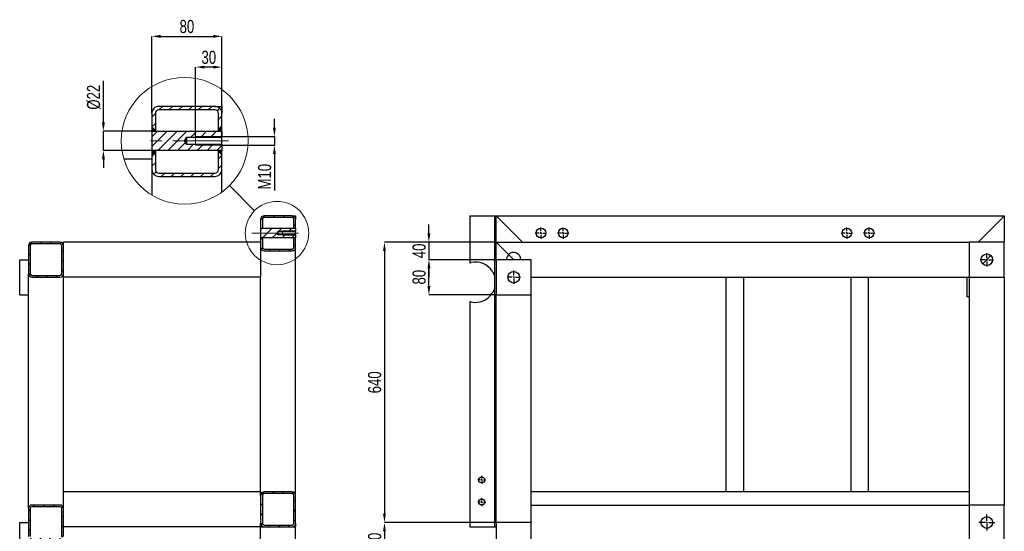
# Model space of a CAD drawing. Header units: millimetres. Extents: x 0 to 841, y 0 to 594.
# Tile 9 of 13: x 347 to 571, y 360 to 477. Entities that reach past the tile are written whole.
import ezdxf

# ---------------------------------------------------------------- set-up
doc = ezdxf.new("R2010")
doc.units = ezdxf.units.MM
doc.header["$PDSIZE"] = -1
doc.linetypes.add('CENTERX2', pattern=[20.32, 12.7, -2.54, 2.54, -2.54])
for name, color, linetype in [('COTES', 1, 'Continuous'), ('TRAIT-FINS', 9, 'Continuous'), ('TRAIT-MIXTES', 3, 'CENTERX2')]:
    doc.layers.add(name, color=color, linetype=linetype)
doc.layers.add('TRAIT-FORT', color=4, linetype='Continuous', lineweight=25)
doc.styles.add('SLDTEXTSTYLE0', font='TXT', dxfattribs={"width": 0.75})
doc.dimstyles.new('SLDDIMSTYLE0', dxfattribs={"dimtxt": 3, "dimasz": 2, "dimexe": 0, "dimexo": 0.0625, "dimgap": 0.75, "dimtad": 1, "dimdec": 0, "dimlfac": 10, "dimrnd": 1e-09, "dimzin": 12, "dimdsep": 46, "dimtxsty": 'SLDTEXTSTYLE0', "dimsah": 1, "dimcen": 0.09, "dimadec": 0, "dimazin": 3, "dimtfac": 1, "dimtdec": 0, "dimtofl": 0, "dimtmove": 0, "dimatfit": 3, "dimfxl": 1, "dimfrac": 2, "dimtolj": 1, "dimtzin": 12, "dimarcsym": 0})
doc.dimstyles.new('SLDDIMSTYLE1', dxfattribs={"dimtxt": 3, "dimasz": 2, "dimexe": 0, "dimexo": 0.0625, "dimgap": 0.75, "dimtad": 1, "dimdec": 0, "dimlfac": 10, "dimrnd": 1e-09, "dimzin": 12, "dimdsep": 46, "dimtxsty": 'SLDTEXTSTYLE0', "dimsah": 1, "dimcen": 0.09, "dimadec": 0, "dimazin": 3, "dimtfac": 1, "dimtdec": 0, "dimtmove": 0, "dimatfit": 0, "dimfxl": 1, "dimfrac": 2, "dimtolj": 1, "dimtzin": 12, "dimarcsym": 0})
doc.dimstyles.new('SLDDIMSTYLE10', dxfattribs={"dimtxt": 3, "dimasz": 2, "dimexe": 0, "dimexo": 0.0625, "dimgap": 0.75, "dimtad": 1, "dimdec": 0, "dimlfac": 5, "dimrnd": 1e-09, "dimzin": 12, "dimdsep": 46, "dimtxsty": 'SLDTEXTSTYLE0', "dimsah": 1, "dimcen": 0.09, "dimadec": 0, "dimazin": 3, "dimtfac": 1, "dimtdec": 0, "dimtmove": 0, "dimatfit": 0, "dimfxl": 1, "dimfrac": 2, "dimtolj": 1, "dimtzin": 12, "dimarcsym": 0})
doc.dimstyles.new('SLDDIMSTYLE11', dxfattribs={"dimtxt": 0.18, "dimasz": 2, "dimexe": 0, "dimexo": 0.0625, "dimgap": 0, "dimtad": 0, "dimtih": 1, "dimtoh": 1, "dimdec": 0, "dimrnd": 1e-09, "dimzin": 0, "dimdsep": 46, "dimtxsty": 'Standard', "dimblk1": 'NONE', "dimblk2": 'NONE', "dimsah": 1, "dimcen": 0.09, "dimadec": 0, "dimazin": 0, "dimtfac": 2, "dimtdec": 0, "dimtofl": 0, "dimtmove": 0, "dimatfit": 3, "dimldrblk": 'NONE', "dimfxl": 1, "dimfrac": 2, "dimtolj": 1, "dimtzin": 0, "dimarcsym": 0})
doc.dimstyles.new('SLDDIMSTYLE9', dxfattribs={"dimtxt": 3, "dimasz": 2, "dimexe": 0, "dimexo": 0.0625, "dimgap": 0.75, "dimtad": 1, "dimdec": 0, "dimlfac": 5, "dimrnd": 1e-09, "dimzin": 12, "dimdsep": 46, "dimtxsty": 'SLDTEXTSTYLE0', "dimsah": 1, "dimcen": 0.09, "dimadec": 0, "dimazin": 3, "dimtfac": 1, "dimtdec": 0, "dimtofl": 0, "dimtmove": 0, "dimatfit": 3, "dimfxl": 1, "dimfrac": 2, "dimtolj": 1, "dimtzin": 12, "dimarcsym": 0})

# ---------------------------------------------------------------- blocks, each defined once
blk = doc.blocks.new('_D_55')
at = {"layer": 'COTES', "color": 0, "lineweight": -2, "transparency": 16777216}
for p, q in [((440.03, 427.75), (440.03, 429.75)), ((455.33, 425.75), (440.03, 425.75)), ((440.03, 425.75), (440.03, 421.75)), ((455.33, 421.75), (440.03, 421.75)), ((440.03, 419.75), (440.03, 417.75))]:
    blk.add_line(p, q, dxfattribs=at)
at = {"layer": 'COTES', "color": 0, "transparency": 16777216}
for points in [[(439.7, 427.75), (440.37, 427.75), (440.03, 425.75)], [(439.7, 419.75), (440.37, 419.75), (440.03, 421.75)]]:
    blk.add_solid(points, dxfattribs=at)
at = {"layer": 'Defpoints', "color": 0, "transparency": 16777216}
for p in [(455.39, 425.75), (440.03, 421.75), (455.39, 421.75)]:
    blk.add_point(p, dxfattribs=at)
at = {"layer": 'COTES', "color": 0, "transparency": 16777216, "insert": (436.28, 423.75), "char_height": 3, "attachment_point": 2, "rotation": 90, "style": 'SLDTEXTSTYLE0'}
blk.add_mtext('\\A1;40', dxfattribs=at)
blk = doc.blocks.new('_D_56')
at = {"layer": 'COTES', "color": 0, "lineweight": -2, "transparency": 16777216}
for p, q in [((455.33, 421.75), (440.03, 421.75)), ((440.03, 415.75), (440.03, 419.75)), ((455.33, 413.75), (440.03, 413.75))]:
    blk.add_line(p, q, dxfattribs=at)
at = {"layer": 'COTES', "color": 0, "transparency": 16777216}
for points in [[(439.7, 419.75), (440.37, 419.75), (440.03, 421.75)], [(439.7, 415.75), (440.37, 415.75), (440.03, 413.75)]]:
    blk.add_solid(points, dxfattribs=at)
at = {"layer": 'Defpoints', "color": 0, "transparency": 16777216}
for p in [(440.03, 421.75), (455.39, 421.75), (455.39, 413.75)]:
    blk.add_point(p, dxfattribs=at)
at = {"layer": 'COTES', "color": 0, "transparency": 16777216, "insert": (436.28, 417.75), "char_height": 3, "attachment_point": 2, "rotation": 90, "style": 'SLDTEXTSTYLE0'}
blk.add_mtext('\\A1;80', dxfattribs=at)
blk = doc.blocks.new('_D_57')
at = {"layer": 'COTES', "color": 0, "lineweight": -2, "transparency": 16777216}
for p, q in [((455.33, 425.75), (429.88, 425.75)), ((429.88, 423.75), (429.88, 363.75)), ((455.33, 361.75), (429.88, 361.75))]:
    blk.add_line(p, q, dxfattribs=at)
at = {"layer": 'COTES', "color": 0, "transparency": 16777216}
for points in [[(429.55, 423.75), (430.21, 423.75), (429.88, 425.75)], [(429.55, 363.75), (430.21, 363.75), (429.88, 361.75)]]:
    blk.add_solid(points, dxfattribs=at)
at = {"layer": 'Defpoints', "color": 0, "transparency": 16777216}
for p in [(455.39, 425.75), (429.88, 361.75), (455.39, 361.75)]:
    blk.add_point(p, dxfattribs=at)
at = {"layer": 'COTES', "color": 0, "transparency": 16777216, "insert": (426.13, 393.75), "char_height": 3, "attachment_point": 2, "rotation": 90, "style": 'SLDTEXTSTYLE0'}
blk.add_mtext('\\A1;640', dxfattribs=at)
blk = doc.blocks.new('_D_58')
at = {"layer": 'COTES', "color": 0, "lineweight": -2, "transparency": 16777216}
for p, q in [((455.33, 361.75), (429.88, 361.75)), ((429.88, 359.75), (429.88, 355.75)), ((455.33, 353.75), (429.88, 353.75))]:
    blk.add_line(p, q, dxfattribs=at)
at = {"layer": 'COTES', "color": 0, "transparency": 16777216}
for points in [[(429.55, 359.75), (430.21, 359.75), (429.88, 361.75)], [(429.55, 355.75), (430.21, 355.75), (429.88, 353.75)]]:
    blk.add_solid(points, dxfattribs=at)
at = {"layer": 'Defpoints', "color": 0, "transparency": 16777216}
for p in [(455.39, 361.75), (429.88, 353.75), (455.39, 353.75)]:
    blk.add_point(p, dxfattribs=at)
at = {"layer": 'COTES', "color": 0, "transparency": 16777216, "insert": (426.13, 357.75), "char_height": 3, "attachment_point": 2, "rotation": 90, "style": 'SLDTEXTSTYLE0'}
blk.add_mtext('\\A1;80', dxfattribs=at)
blk = doc.blocks.new('SW_CENTERMARKSYMBOL_13')
at = {"layer": 'TRAIT-MIXTES', "color": 0}
for p, q in [((-0.4, 0), (-1.525, 0)), ((0, 0), (-0.2, 0)), ((0, 0.4), (0, 1.525)), ((0, 0), (0, 0.2)), ((0, 0), (0, -0.2)), ((0, 0), (0.2, 0)), ((0.4, 0), (1.525, 0)), ((0, -0.4), (0, -1.525))]:
    blk.add_line(p, q, dxfattribs=at)
blk = doc.blocks.new('SW_CENTERMARKSYMBOL_17')
at = {"layer": 'TRAIT-MIXTES', "color": 0}
for p, q in [((-0.4, 0), (-1.3, 0)), ((0, 0), (-0.2, 0)), ((0, 0.4), (0, 1.3)), ((0, 0), (0, 0.2)), ((0, 0), (0, -0.2)), ((0, 0), (0.2, 0)), ((0.4, 0), (1.3, 0)), ((0, -0.4), (0, -1.3))]:
    blk.add_line(p, q, dxfattribs=at)
blk = doc.blocks.new('SW_CENTERMARKSYMBOL_18')
at = {"layer": 'TRAIT-MIXTES', "color": 0}
for p, q in [((-0.4, 0), (-1.525, 0)), ((0, 0), (-0.2, 0)), ((0, 0.4), (0, 1.525)), ((0, 0), (0, 0.2)), ((0, 0), (0, -0.2)), ((0, 0), (0.2, 0)), ((0.4, 0), (1.525, 0)), ((0, -0.4), (0, -1.525))]:
    blk.add_line(p, q, dxfattribs=at)
blk = doc.blocks.new('SW_CENTERMARKSYMBOL_19')
at = {"layer": 'TRAIT-MIXTES', "color": 0}
for p, q in [((-0.4, 0), (-1.85, 0)), ((0, 0), (-0.2, 0)), ((0, 0.4), (0, 1.85)), ((0, 0), (0, 0.2)), ((0, 0), (0, -0.2)), ((0, 0), (0.2, 0)), ((0.4, 0), (1.85, 0)), ((0, -0.4), (0, -1.85))]:
    blk.add_line(p, q, dxfattribs=at)
blk = doc.blocks.new('SW_CENTERMARKSYMBOL_20')
at = {"layer": 'TRAIT-MIXTES', "color": 0}
for p, q in [((-0.4, 0), (-1.3, 0)), ((0, 0), (-0.2, 0)), ((0, 0.4), (0, 1.3)), ((0, 0), (0, 0.2)), ((0, 0), (0, -0.2)), ((0, 0), (0.2, 0)), ((0.4, 0), (1.3, 0)), ((0, -0.4), (0, -1.3))]:
    blk.add_line(p, q, dxfattribs=at)
blk = doc.blocks.new('SW_CENTERMARKSYMBOL_22')
at = {"layer": 'TRAIT-MIXTES', "color": 0}
for p, q in [((-0.4, 0), (-1.3, 0)), ((0, 0), (-0.2, 0)), ((0, 0.4), (0, 1.3)), ((0, 0), (0, 0.2)), ((0, 0), (0, -0.2)), ((0, 0), (0.2, 0)), ((0.4, 0), (1.3, 0)), ((0, -0.4), (0, -1.3))]:
    blk.add_line(p, q, dxfattribs=at)
blk = doc.blocks.new('SW_CENTERMARKSYMBOL_23')
at = {"layer": 'TRAIT-MIXTES', "color": 0}
for p, q in [((-0.4, 0), (-1.3, 0)), ((0, 0), (-0.2, 0)), ((0, 0.4), (0, 1.3)), ((0, 0), (0, 0.2)), ((0, 0), (0, -0.2)), ((0, 0), (0.2, 0)), ((0.4, 0), (1.3, 0)), ((0, -0.4), (0, -1.3))]:
    blk.add_line(p, q, dxfattribs=at)
blk = doc.blocks.new('SW_CENTERMARKSYMBOL_25')
at = {"layer": 'TRAIT-MIXTES', "color": 0}
for p, q in [((-0.4, 0), (-0.9, 0)), ((0, 0), (-0.2, 0)), ((0, 0.4), (0, 0.9)), ((0, 0), (0, 0.2)), ((0, 0), (0, -0.2)), ((0, 0), (0.2, 0)), ((0.4, 0), (0.9, 0)), ((0, -0.4), (0, -0.9))]:
    blk.add_line(p, q, dxfattribs=at)
blk = doc.blocks.new('SW_CENTERMARKSYMBOL_26')
at = {"layer": 'TRAIT-MIXTES', "color": 0}
for p, q in [((-0.4, 0), (-0.9, 0)), ((0, 0), (-0.2, 0)), ((0, 0.4), (0, 0.9)), ((0, 0), (0, 0.2)), ((0, 0), (0, -0.2)), ((0, 0), (0.2, 0)), ((0.4, 0), (0.9, 0)), ((0, -0.4), (0, -0.9))]:
    blk.add_line(p, q, dxfattribs=at)
blk = doc.blocks.new('_None')
blk = doc.blocks.new('SW_HATCH_0')
at = {"layer": 'TRAIT-FINS', "color": 0}
for p, q in [((1.15, 5.64), (0.35, 4.84)), ((3.4, 5.64), (2.6, 4.84)), ((5.64, 5.64), (4.84, 4.84)), ((7.89, 5.64), (7.09, 4.84)), ((10.13, 5.64), (9.33, 4.84)), ((12.38, 5.64), (11.58, 4.84)), ((14.2, 5.22), (13.63, 4.65)), ((-0.48, 4.01), (-1.28, 3.21)), ((14.72, 3.49), (13.92, 2.69)), ((-0.48, 1.76), (-1.28, 0.96)), ((0, 0), (-1.28, -1.28)), ((2.25, 0), (-1.28, -3.53)), ((4.49, 0), (0.09, -4.4)), ((6.74, 0), (2.34, -4.4)), ((8.98, 0), (7.63, -1.35)), ((11.23, 0), (9.88, -1.35)), ((13.47, 0), (12.12, -1.35)), ((14.72, 1.25), (13.92, 0.45)), ((14.72, -1), (14.37, -1.35)), ((6.42, -2.56), (4.58, -4.4)), ((8.18, -3.05), (6.83, -4.4)), ((10.42, -3.05), (9.07, -4.4)), ((12.67, -3.05), (11.32, -4.4)), ((14.72, -3.24), (13.56, -4.4)), ((-0.48, -4.97), (-1.28, -5.77)), ((14.72, -5.49), (13.92, -6.29)), ((-0.48, -7.22), (-1.28, -8.02)), ((14.72, -7.73), (13.92, -8.53)), ((-0.29, -9.27), (-0.86, -9.84)), ((1.67, -9.56), (0.87, -10.36)), ((3.91, -9.56), (3.11, -10.36)), ((6.16, -9.56), (5.36, -10.36)), ((8.4, -9.56), (7.6, -10.36)), ((10.65, -9.56), (9.85, -10.36)), ((12.89, -9.56), (12.09, -10.36))]:
    blk.add_line(p, q, dxfattribs=at)
blk = doc.blocks.new('_D_67')
at = {"layer": 'COTES', "color": 0, "lineweight": -2, "transparency": 16777216}
for p, q in [((404.76, 451.88), (404.76, 453.88)), ((392.84, 449.88), (404.76, 449.88)), ((404.76, 449.88), (404.76, 447.88)), ((392.84, 447.88), (404.76, 447.88)), ((404.76, 445.88), (404.76, 437.51))]:
    blk.add_line(p, q, dxfattribs=at)
at = {"layer": 'COTES', "color": 0, "transparency": 16777216}
for points in [[(404.43, 451.88), (405.09, 451.88), (404.76, 449.88)], [(404.43, 445.88), (405.09, 445.88), (404.76, 447.88)]]:
    blk.add_solid(points, dxfattribs=at)
at = {"layer": 'Defpoints', "color": 0, "transparency": 16777216}
for p in [(392.78, 449.88), (404.76, 449.88), (392.78, 447.88)]:
    blk.add_point(p, dxfattribs=at)
at = {"layer": 'COTES', "color": 0, "transparency": 16777216, "insert": (401.01, 440.69), "char_height": 3, "attachment_point": 2, "rotation": 90, "style": 'SLDTEXTSTYLE0'}
blk.add_mtext('\\A1;M10', dxfattribs=at)
blk = doc.blocks.new('_D_68')
at = {"layer": 'COTES', "color": 0, "lineweight": -2, "transparency": 16777216}
for p, q in [((386.78, 449.94), (386.78, 465.7)), ((390.78, 465.7), (388.78, 465.7)), ((392.78, 449.94), (392.78, 465.7))]:
    blk.add_line(p, q, dxfattribs=at)
at = {"layer": 'COTES', "color": 0, "transparency": 16777216}
for points in [[(388.78, 466.03), (388.78, 465.37), (386.78, 465.7)], [(390.78, 466.03), (390.78, 465.37), (392.78, 465.7)]]:
    blk.add_solid(points, dxfattribs=at)
at = {"layer": 'Defpoints', "color": 0, "transparency": 16777216}
for p in [(386.78, 465.7), (386.78, 449.88), (392.78, 449.88)]:
    blk.add_point(p, dxfattribs=at)
at = {"layer": 'COTES', "color": 0, "transparency": 16777216, "insert": (389.78, 469.45), "char_height": 3, "attachment_point": 2, "style": 'SLDTEXTSTYLE0'}
blk.add_mtext('\\A1;30', dxfattribs=at)
blk = doc.blocks.new('_D_69')
at = {"layer": 'COTES', "color": 0, "lineweight": -2, "transparency": 16777216}
for p, q in [((365.71, 453.08), (365.71, 462.58)), ((376.71, 451.08), (365.71, 451.08)), ((365.71, 446.68), (365.71, 451.08)), ((376.71, 446.68), (365.71, 446.68)), ((365.71, 444.68), (365.71, 442.68))]:
    blk.add_line(p, q, dxfattribs=at)
at = {"layer": 'COTES', "color": 0, "transparency": 16777216}
for points in [[(365.38, 453.08), (366.05, 453.08), (365.71, 451.08)], [(365.38, 444.68), (366.05, 444.68), (365.71, 446.68)]]:
    blk.add_solid(points, dxfattribs=at)
at = {"layer": 'Defpoints', "color": 0, "transparency": 16777216}
for p in [(376.78, 451.08), (365.71, 446.68), (376.78, 446.68)]:
    blk.add_point(p, dxfattribs=at)
at = {"layer": 'COTES', "color": 0, "transparency": 16777216, "insert": (361.96, 458.83), "char_height": 3, "attachment_point": 2, "rotation": 90, "style": 'SLDTEXTSTYLE0'}
blk.add_mtext('\\A1;%%c22', dxfattribs=at)
blk = doc.blocks.new('_D_70')
at = {"layer": 'COTES', "color": 0, "lineweight": -2, "transparency": 16777216}
for p, q in [((376.78, 455.19), (376.78, 472.73)), ((378.78, 472.73), (390.78, 472.73)), ((392.78, 455.19), (392.78, 472.73))]:
    blk.add_line(p, q, dxfattribs=at)
at = {"layer": 'COTES', "color": 0, "transparency": 16777216}
for points in [[(378.78, 473.06), (378.78, 472.39), (376.78, 472.73)], [(390.78, 473.06), (390.78, 472.39), (392.78, 472.73)]]:
    blk.add_solid(points, dxfattribs=at)
at = {"layer": 'Defpoints', "color": 0, "transparency": 16777216}
for p in [(392.78, 472.73), (376.78, 455.13), (392.78, 455.13)]:
    blk.add_point(p, dxfattribs=at)
at = {"layer": 'COTES', "color": 0, "transparency": 16777216, "insert": (384.78, 476.48), "char_height": 3, "attachment_point": 2, "style": 'SLDTEXTSTYLE0'}
blk.add_mtext('\\A1;80', dxfattribs=at)

msp = doc.modelspace()

# ---------------------------------------------------------------- hatches: boundary and pattern name
at = {"layer": 'TRAIT-FINS'}
h = msp.add_hatch(dxfattribs=at)
h.set_pattern_fill('ANSI31', color=256, scale=0.5, angle=3e-322, style=0)
edge = h.paths.add_edge_path(flags=0)
edge.add_line((408.805, 431.746), (402.405, 431.746))
edge.add_arc((402.405, 430.946), 0.8, 90, 180)
edge.add_line((401.605, 430.946), (401.605, 428.924))
edge.add_line((401.605, 428.924), (402.005, 428.924))
edge.add_line((402.005, 428.924), (402.005, 430.946))
edge.add_arc((402.405, 430.946), 0.4, 90, 180, ccw=False)
edge.add_line((402.405, 431.346), (408.805, 431.346))
edge.add_arc((408.805, 430.946), 0.4, 0, 90, ccw=False)
edge.add_line((409.205, 430.946), (409.205, 428.924))
edge.add_line((409.205, 428.924), (409.605, 428.924))
edge.add_line((409.605, 428.924), (409.605, 430.946))
edge.add_arc((408.805, 430.946), 0.8, 0, 90)
h = msp.add_hatch(dxfattribs=at)
h.set_pattern_fill('ANSI31', color=256, scale=0.5, angle=3e-322, style=0)
h.paths.add_polyline_path([(401.605, 426.724), (409.605, 426.724), (409.605, 427.399), (405.605, 427.399), (405.35, 427.824), (405.605, 428.249), (409.605, 428.249), (409.605, 428.924), (401.605, 428.924)], flags=0)
h = msp.add_hatch(dxfattribs=at)
h.set_pattern_fill('ANSI31', color=256, scale=0.5, angle=3e-322, style=0)
edge = h.paths.add_edge_path(flags=0)
edge.add_line((349.405, 417.746), (355.805, 417.746))
edge.add_arc((355.805, 418.546), 0.8, 270, 360)
edge.add_line((356.605, 418.546), (356.605, 424.946))
edge.add_arc((355.805, 424.946), 0.8, 0, 90)
edge.add_line((355.805, 425.746), (349.405, 425.746))
edge.add_arc((349.405, 424.946), 0.8, 90, 180)
edge.add_line((348.605, 424.946), (348.605, 418.546))
edge.add_arc((349.405, 418.546), 0.8, 180, 270)
edge = h.paths.add_edge_path(flags=0)
edge.add_arc((355.805, 418.546), 0.4, 270, 360, ccw=False)
edge.add_line((355.805, 418.146), (349.405, 418.146))
edge.add_arc((349.405, 418.546), 0.4, 180, 270, ccw=False)
edge.add_line((349.005, 418.546), (349.005, 424.946))
edge.add_arc((349.405, 424.946), 0.4, 90, 180, ccw=False)
edge.add_line((349.405, 425.346), (355.805, 425.346))
edge.add_arc((355.805, 424.946), 0.4, 0, 90, ccw=False)
edge.add_line((356.205, 424.946), (356.205, 418.546))
h = msp.add_hatch(dxfattribs=at)
h.set_pattern_fill('ANSI31', color=256, scale=0.5, angle=3e-322, style=0)
edge = h.paths.add_edge_path(flags=0)
edge.add_arc((408.805, 424.546), 0.4, 270, 360, ccw=False)
edge.add_line((408.805, 424.146), (402.405, 424.146))
edge.add_arc((402.405, 424.546), 0.4, 180, 270, ccw=False)
edge.add_line((402.005, 424.546), (402.005, 426.724))
edge.add_line((402.005, 426.724), (401.605, 426.724))
edge.add_line((401.605, 426.724), (401.605, 424.546))
edge.add_arc((402.405, 424.546), 0.8, 180, 270)
edge.add_line((402.405, 423.746), (408.805, 423.746))
edge.add_arc((408.805, 424.546), 0.8, 270, 360)
edge.add_line((409.605, 424.546), (409.605, 426.724))
edge.add_line((409.605, 426.724), (409.205, 426.724))
edge.add_line((409.205, 426.724), (409.205, 424.546))
h = msp.add_hatch(dxfattribs=at)
h.set_pattern_fill('ANSI31', color=256, scale=0.5, angle=3e-322, style=0)
edge = h.paths.add_edge_path(flags=0)
edge.add_arc((408.805, 361.546), 0.8, 270, 360)
edge.add_line((409.605, 361.546), (409.605, 367.946))
edge.add_arc((408.805, 367.946), 0.8, 0, 90)
edge.add_line((408.805, 368.746), (402.405, 368.746))
edge.add_arc((402.405, 367.946), 0.8, 90, 180)
edge.add_line((401.605, 367.946), (401.605, 361.546))
edge.add_arc((402.405, 361.546), 0.8, 180, 270)
edge.add_line((402.405, 360.746), (408.805, 360.746))
edge = h.paths.add_edge_path(flags=0)
edge.add_line((402.405, 368.346), (408.805, 368.346))
edge.add_arc((408.805, 367.946), 0.4, 0, 90, ccw=False)
edge.add_line((409.205, 367.946), (409.205, 361.546))
edge.add_arc((408.805, 361.546), 0.4, 270, 360, ccw=False)
edge.add_line((408.805, 361.146), (402.405, 361.146))
edge.add_arc((402.405, 361.546), 0.4, 180, 270, ccw=False)
edge.add_line((402.005, 361.546), (402.005, 367.946))
edge.add_arc((402.405, 367.946), 0.4, 90, 180, ccw=False)
h = msp.add_hatch(dxfattribs=at)
h.set_pattern_fill('ANSI31', color=256, scale=0.5, angle=3e-322, style=0)
edge = h.paths.add_edge_path(flags=0)
edge.add_arc((355.805, 358.546), 0.8, 270, 360)
edge.add_line((356.605, 358.546), (356.605, 364.946))
edge.add_arc((355.805, 364.946), 0.8, 0, 90)
edge.add_line((355.805, 365.746), (349.405, 365.746))
edge.add_arc((349.405, 364.946), 0.8, 90, 180)
edge.add_line((348.605, 364.946), (348.605, 358.546))
edge.add_arc((349.405, 358.546), 0.8, 180, 270)
edge.add_line((349.405, 357.746), (355.805, 357.746))
edge = h.paths.add_edge_path(flags=0)
edge.add_arc((355.805, 358.546), 0.4, 270, 360, ccw=False)
edge.add_line((355.805, 358.146), (349.405, 358.146))
edge.add_arc((349.405, 358.546), 0.4, 180, 270, ccw=False)
edge.add_line((349.005, 358.546), (349.005, 364.946))
edge.add_arc((349.405, 364.946), 0.4, 90, 180, ccw=False)
edge.add_line((349.405, 365.346), (355.805, 365.346))
edge.add_arc((355.805, 364.946), 0.4, 0, 90, ccw=False)
edge.add_line((356.205, 364.946), (356.205, 358.546))

# ---------------------------------------------------------------- linework, layer by layer
at = {"lineweight": 18}
for p, q in [((377.776, 451.082), (376.776, 452.082)), ((391.776, 451.082), (392.776, 452.082)), ((377.776, 446.682), (376.776, 445.682)), ((391.776, 446.682), (392.776, 445.682))]:
    msp.add_line(p, q, dxfattribs=at)
for centre, radius in [((384.265, 448.883), 14.467), ((405.35, 427.824), 7.233)]:
    msp.add_circle(centre, radius, dxfattribs=at)
for points in [[(377.776, 451.082), (376.776, 451.082), (376.776, 452.082)], [(391.776, 451.082), (392.776, 451.082), (392.776, 452.082)], [(377.776, 446.682), (376.776, 446.682), (376.776, 445.682)], [(391.776, 446.682), (392.776, 446.682), (392.776, 445.682)]]:
    msp.add_solid(points, dxfattribs=at)
at = {"layer": 'TRAIT-FINS', "lineweight": 18}
for p, q in [((392.776, 449.882), (386.776, 449.882)), ((386.776, 447.882), (386.776, 449.882)), ((392.776, 447.882), (392.776, 449.882)), ((392.776, 447.882), (386.776, 447.882)), ((409.605, 428.324), (406.605, 428.324)), ((406.605, 428.324), (406.605, 427.324)), ((409.605, 427.324), (406.605, 427.324)), ((409.605, 428.324), (409.605, 427.324))]:
    msp.add_line(p, q, dxfattribs=at)
at = {"layer": 'TRAIT-FORT', "lineweight": 25}
for p, q in [((391.176, 456.726), (378.376, 456.726)), ((391.176, 456.726), (392.776, 456.726)), ((392.776, 456.726), (392.776, 455.126)), ((376.776, 455.126), (376.776, 451.082)), ((377.576, 455.126), (377.576, 451.082)), ((391.176, 455.926), (378.376, 455.926)), ((391.976, 451.082), (391.976, 455.126)), ((392.776, 451.082), (392.776, 455.126)), ((376.776, 451.082), (377.576, 451.082)), ((376.776, 451.082), (392.776, 451.082)), ((376.776, 451.082), (376.776, 446.682)), ((384.265, 448.882), (384.776, 449.732)), ((384.776, 449.732), (392.776, 449.732)), ((384.776, 448.032), (384.776, 449.732)), ((391.976, 451.082), (392.776, 451.082)), ((392.776, 451.082), (392.776, 449.732)), ((392.776, 448.032), (392.776, 449.732)), ((384.776, 448.032), (384.265, 448.882)), ((392.776, 448.032), (384.776, 448.032)), ((392.776, 448.032), (392.776, 446.682)), ((377.576, 446.682), (376.776, 446.682)), ((376.776, 446.682), (376.776, 442.326)), ((392.776, 446.682), (376.776, 446.682)), ((377.576, 446.682), (377.576, 442.326)), ((392.776, 446.682), (391.976, 446.682)), ((391.976, 442.326), (391.976, 446.682)), ((392.776, 442.326), (392.776, 446.682)), ((376.776, 444.726), (370.408, 444.726)), ((376.776, 442.326), (376.776, 436.505)), ((378.376, 441.526), (391.176, 441.526)), ((378.376, 440.726), (391.176, 440.726)), ((392.776, 437.183), (392.776, 442.326)), ((408.805, 431.746), (402.405, 431.746)), ((408.805, 431.746), (409.605, 431.746)), ((409.605, 431.746), (409.605, 430.946)), ((449.395, 431.746), (449.395, 421.052)), ((449.395, 431.746), (449.645, 431.746)), ((449.645, 431.746), (454.495, 431.746)), ((454.495, 431.746), (454.995, 431.746)), ((454.995, 431.746), (454.995, 360.746)), ((454.995, 431.746), (455.245, 431.746)), ((455.245, 431.746), (455.395, 431.746)), ((455.395, 425.746), (455.395, 431.746)), ((455.395, 431.746), (456.195, 430.946)), ((456.195, 430.946), (455.395, 431.746)), ((455.395, 431.746), (571.395, 431.746)), ((571.395, 431.746), (570.595, 430.946)), ((570.595, 430.946), (571.395, 431.746)), ((571.395, 431.746), (571.395, 425.746)), ((401.605, 430.946), (401.605, 428.924)), ((402.005, 430.946), (402.005, 428.924)), ((408.805, 431.346), (402.405, 431.346)), ((409.205, 428.924), (409.205, 430.946)), ((409.605, 428.924), (409.605, 430.946)), ((456.195, 430.946), (461.395, 425.746)), ((570.595, 430.946), (565.395, 425.746)), ((401.605, 428.924), (402.005, 428.924)), ((401.605, 428.924), (409.605, 428.924)), ((401.605, 428.924), (401.605, 426.724)), ((405.35, 427.824), (405.605, 428.249)), ((405.605, 427.399), (405.35, 427.824)), ((405.605, 428.249), (409.605, 428.249)), ((405.605, 427.399), (405.605, 428.249)), ((409.605, 427.399), (405.605, 427.399)), ((409.205, 428.924), (409.605, 428.924)), ((409.605, 428.924), (409.605, 428.249)), ((409.605, 427.399), (409.605, 428.249)), ((409.605, 427.399), (409.605, 426.724)), ((571.545, 428.746), (571.395, 428.746)), ((348.605, 424.946), (348.605, 418.546)), ((349.005, 424.946), (349.005, 418.546)), ((355.805, 425.746), (349.405, 425.746)), ((355.805, 425.346), (349.405, 425.346)), ((356.205, 418.546), (356.205, 424.946)), ((401.605, 425.746), (356.605, 425.746)), ((356.605, 424.946), (356.605, 425.746)), ((356.605, 418.546), (356.605, 424.946)), ((402.005, 426.724), (401.605, 426.724)), ((401.605, 426.724), (401.605, 424.546)), ((409.605, 426.724), (401.605, 426.724)), ((402.005, 426.724), (402.005, 424.546)), ((409.605, 426.724), (409.205, 426.724)), ((409.205, 424.546), (409.205, 426.724)), ((409.605, 424.546), (409.605, 426.724)), ((455.395, 421.746), (455.395, 425.746)), ((455.395, 425.746), (456.195, 424.946)), ((456.195, 424.946), (455.395, 425.746)), ((455.395, 425.746), (563.395, 425.746)), ((456.195, 424.946), (458.228, 422.913)), ((571.395, 425.746), (563.395, 425.746)), ((563.395, 425.746), (563.395, 417.746)), ((571.395, 417.746), (571.395, 425.746)), ((401.605, 424.546), (401.605, 418.546)), ((402.405, 424.146), (408.805, 424.146)), ((402.405, 423.746), (408.805, 423.746)), ((409.605, 367.946), (409.605, 424.546)), ((459.395, 421.746), (458.228, 422.913)), ((566.458, 420.809), (568.332, 422.683)), ((346.605, 413.746), (346.605, 421.746)), ((346.605, 421.746), (348.605, 421.746)), ((455.395, 421.746), (455.395, 413.746)), ((463.395, 421.746), (455.395, 421.746)), ((463.395, 413.746), (463.395, 421.746)), ((348.605, 413.746), (348.605, 418.546)), ((349.405, 418.146), (355.805, 418.146)), ((356.605, 417.746), (356.605, 418.546)), ((401.605, 418.546), (401.605, 417.746)), ((349.405, 417.746), (355.805, 417.746)), ((356.605, 368.746), (356.605, 417.746)), ((401.605, 417.746), (356.605, 417.746)), ((401.605, 368.746), (401.605, 417.746)), ((463.395, 417.746), (563.395, 417.746)), ((507.895, 368.746), (507.895, 417.746)), ((511.895, 368.746), (511.895, 417.746)), ((536.395, 368.746), (536.395, 417.746)), ((540.395, 368.746), (540.395, 417.746)), ((562.895, 413.246), (562.895, 417.746)), ((563.395, 417.746), (563.395, 365.746)), ((563.395, 417.746), (571.395, 417.746)), ((571.395, 417.746), (571.395, 365.746)), ((346.605, 413.746), (348.605, 413.746)), ((348.605, 364.946), (348.605, 413.746)), ((455.395, 361.746), (455.395, 413.746)), ((455.395, 413.746), (463.395, 413.746)), ((463.395, 365.746), (463.395, 413.746)), ((449.395, 412.161), (449.395, 360.746)), ((563.395, 413.246), (562.895, 413.246)), ((401.605, 368.746), (356.605, 368.746)), ((356.605, 367.946), (356.605, 368.746)), ((401.605, 367.946), (401.605, 368.746)), ((408.805, 368.746), (402.405, 368.746)), ((507.895, 368.746), (463.395, 368.746)), ((508.495, 368.746), (507.895, 368.746)), ((511.295, 368.746), (508.495, 368.746)), ((511.895, 368.746), (511.295, 368.746)), ((536.395, 368.746), (511.895, 368.746)), ((536.995, 368.746), (536.395, 368.746)), ((539.795, 368.746), (536.995, 368.746)), ((540.395, 368.746), (539.795, 368.746)), ((563.395, 368.746), (540.395, 368.746)), ((356.605, 364.946), (356.605, 367.946)), ((401.605, 367.946), (401.605, 361.546)), ((402.005, 367.946), (402.005, 361.546)), ((408.805, 368.346), (402.405, 368.346)), ((409.205, 361.546), (409.205, 367.946)), ((409.605, 361.546), (409.605, 367.946)), ((348.605, 364.946), (348.605, 358.546)), ((349.005, 364.946), (349.005, 358.546)), ((355.805, 365.746), (349.405, 365.746)), ((355.805, 365.346), (349.405, 365.346)), ((356.205, 358.546), (356.205, 364.946)), ((356.605, 358.546), (356.605, 364.946)), ((463.395, 365.746), (563.395, 365.746)), ((463.395, 364.946), (463.395, 365.746)), ((463.395, 361.746), (463.395, 364.946)), ((571.395, 365.746), (563.395, 365.746)), ((563.395, 365.746), (563.395, 357.746)), ((571.395, 357.746), (571.395, 365.746)), ((346.605, 353.746), (346.605, 361.746)), ((346.605, 361.746), (348.605, 361.746)), ((401.605, 360.746), (356.605, 360.746)), ((401.605, 360.746), (401.605, 361.546)), ((401.605, 319.746), (401.605, 360.746)), ((401.605, 360.746), (402.405, 360.746)), ((402.405, 361.146), (408.805, 361.146)), ((402.405, 360.746), (408.805, 360.746)), ((408.805, 360.746), (409.605, 360.746)), ((409.605, 361.546), (409.605, 360.746)), ((409.605, 319.746), (409.605, 360.746)), ((449.395, 360.746), (449.645, 360.746)), ((449.645, 360.746), (454.495, 360.746)), ((454.495, 360.746), (454.995, 360.746)), ((454.995, 360.746), (455.245, 360.746)), ((455.245, 360.746), (455.395, 360.746)), ((463.395, 361.746), (455.395, 361.746)), ((455.395, 361.746), (455.395, 353.746)), ((463.395, 353.746), (463.395, 361.746))]:
    msp.add_line(p, q, dxfattribs=at)
for centre, radius in [((465.606, 427.824), 1.1), ((470.686, 427.824), 1.1), ((535.456, 427.824), 1.1), ((540.536, 427.824), 1.1), ((567.395, 421.746), 1.325), ((459.395, 417.746), 1.325), ((452.101, 371.495), 0.7), ((452.101, 366.415), 0.7), ((567.395, 361.746), 1.325)]:
    msp.add_circle(centre, radius, dxfattribs=at)
for centre, radius, start, end in [((378.376, 455.126), 1.6, 89.99961, 180.00018), ((391.176, 455.126), 1.6, 0, 90.00021), ((378.376, 455.126), 0.8, 90.00052, 179.9997), ((391.176, 455.126), 0.8, 0.00067, 89.99933), ((378.376, 442.326), 1.6, 180.00012, 269.99967), ((378.376, 442.326), 0.8, 180.0003, 269.99948), ((391.176, 442.326), 0.8, 270.00067, 359.99933), ((391.176, 442.326), 1.6, 270.00052, 359.9997), ((402.405, 430.946), 0.8, 90, 180), ((408.805, 430.946), 0.8, 0, 90), ((402.405, 430.946), 0.4, 90, 180), ((408.805, 430.946), 0.4, 0, 90), ((349.405, 424.946), 0.8, 90, 180), ((349.405, 424.946), 0.4, 90, 180), ((355.805, 424.946), 0.8, 0, 90), ((355.805, 424.946), 0.4, 0, 90), ((402.405, 424.546), 0.8, 180, 270), ((402.405, 424.546), 0.4, 180, 270), ((408.805, 424.546), 0.4, 270, 0), ((408.805, 424.546), 0.8, 270, 0), ((459.395, 421.746), 1.65, 135, 180), ((459.395, 421.746), 1.65, 0, 135), ((450.617, 416.607), 4.61, 32.74021, 102.17548), ((349.405, 418.546), 0.8, 180, 270), ((349.405, 418.546), 0.4, 180, 270), ((355.805, 418.546), 0.8, 270, 0), ((355.805, 418.546), 0.4, 270, 0), ((450.617, 416.607), 4.61, 257.82452, 327.25979), ((402.405, 367.946), 0.8, 90, 180), ((408.805, 367.946), 0.8, 0, 90), ((402.405, 367.946), 0.4, 90, 180), ((408.805, 367.946), 0.4, 0, 90), ((349.405, 364.946), 0.8, 90, 180), ((349.405, 364.946), 0.4, 90, 180), ((355.805, 364.946), 0.8, 0, 90), ((355.805, 364.946), 0.4, 0, 90), ((402.405, 361.546), 0.8, 180, 270), ((402.405, 361.546), 0.4, 180, 270), ((408.805, 361.546), 0.8, 270, 0), ((408.805, 361.546), 0.4, 270, 0)]:
    msp.add_arc(centre, radius, start, end, dxfattribs=at)
for points, knots in [([(449.395, 421.052), (449.395, 421.052), (449.397, 421.052), (449.403, 421.054), (449.408, 421.055), (449.421, 421.059), (449.429, 421.061), (449.447, 421.066), (449.458, 421.068), (449.492, 421.077), (449.52, 421.084), (449.565, 421.095), (449.58, 421.099), (449.612, 421.106), (449.628, 421.109), (449.645, 421.113)], [0, 0, 0, 0, 0.125, 0.125, 0.25, 0.25, 0.375, 0.375, 0.5, 0.5, 0.75, 0.75, 0.875, 0.875, 1, 1, 1, 1]), ([(454.495, 419.1), (454.556, 419.005), (454.612, 418.91), (454.69, 418.766), (454.715, 418.718), (454.764, 418.622), (454.787, 418.573), (454.831, 418.477), (454.852, 418.429), (454.892, 418.334), (454.91, 418.288), (454.935, 418.221), (454.944, 418.199), (454.959, 418.157), (454.966, 418.137), (454.979, 418.1), (454.984, 418.084), (454.99, 418.066), (454.992, 418.061), (454.994, 418.054), (454.995, 418.052), (454.995, 418.052)], [0, 0, 0, 0, 0.25, 0.25, 0.375, 0.375, 0.5, 0.5, 0.625, 0.625, 0.75, 0.75, 0.8125, 0.8125, 0.875, 0.875, 0.9375, 0.9375, 0.96875, 0.96875, 1, 1, 1, 1]), ([(454.995, 415.161), (454.995, 415.161), (454.994, 415.159), (454.992, 415.153), (454.99, 415.147), (454.984, 415.129), (454.978, 415.112), (454.966, 415.076), (454.959, 415.056), (454.943, 415.013), (454.935, 414.991), (454.91, 414.924), (454.891, 414.878), (454.852, 414.784), (454.831, 414.736), (454.787, 414.64), (454.764, 414.591), (454.716, 414.495), (454.69, 414.447), (454.612, 414.303), (454.556, 414.208), (454.495, 414.113)], [0, 0, 0, 0, 0.03125, 0.03125, 0.0625, 0.0625, 0.125, 0.125, 0.1875, 0.1875, 0.25, 0.25, 0.375, 0.375, 0.5, 0.5, 0.625, 0.625, 0.75, 0.75, 1, 1, 1, 1]), ([(449.645, 412.1), (449.628, 412.104), (449.612, 412.107), (449.581, 412.114), (449.565, 412.118), (449.535, 412.125), (449.521, 412.129), (449.494, 412.135), (449.481, 412.139), (449.458, 412.145), (449.447, 412.147), (449.429, 412.152), (449.421, 412.154), (449.402, 412.16), (449.395, 412.161), (449.395, 412.161)], [0, 0, 0, 0, 0.125, 0.125, 0.25, 0.25, 0.375, 0.375, 0.5, 0.5, 0.625, 0.625, 0.75, 0.75, 1, 1, 1, 1])]:
    msp.add_open_spline(points, degree=3, knots=knots, dxfattribs=at)
at = {"layer": 'TRAIT-MIXTES', "lineweight": 18}
for p, q in [((394.283, 448.882), (375.008, 448.882)), ((410.255, 427.824), (399.58, 427.824))]:
    msp.add_line(p, q, dxfattribs=at)

# ---------------------------------------------------------------- block references
at = {"layer": 'TRAIT-FINS'}
msp.add_blockref('SW_HATCH_0', (378.058, 451.082), dxfattribs=at)
at = {"layer": 'TRAIT-MIXTES'}
for name, p in [('SW_CENTERMARKSYMBOL_22', (465.606, 427.824)), ('SW_CENTERMARKSYMBOL_17', (470.686, 427.824)), ('SW_CENTERMARKSYMBOL_23', (535.456, 427.824)), ('SW_CENTERMARKSYMBOL_20', (540.536, 427.824)), ('SW_CENTERMARKSYMBOL_18', (567.395, 421.746)), ('SW_CENTERMARKSYMBOL_13', (459.395, 417.746)), ('SW_CENTERMARKSYMBOL_26', (452.101, 371.495)), ('SW_CENTERMARKSYMBOL_25', (452.101, 366.415)), ('SW_CENTERMARKSYMBOL_19', (567.395, 361.746))]:
    msp.add_blockref(name, p, dxfattribs=at)

# ---------------------------------------------------------------- dimensions: what is measured, and where the dimension line sits
at = {"layer": 'COTES'}
for base, p1, p2, dimstyle, picture, middle in [((392.776, 472.726), (376.776, 455.126), (392.776, 455.126), 'SLDDIMSTYLE9', '_D_70', (384.776, 472.726)), ((386.776, 465.7), (392.776, 449.882), (386.776, 449.882), 'SLDDIMSTYLE10', '_D_68', (389.776, 465.7))]:
    dim = msp.add_linear_dim(base=base, p1=p1, p2=p2, dimstyle=dimstyle, dxfattribs=at)
    dim.commit()
    dim.dimension.update_dxf_attribs({"geometry": picture, "text_midpoint": middle, "dimtype": 160})
for base, p1, p2, text, picture, middle in [((365.714, 446.682), (376.776, 451.082), (376.776, 446.682), '%%c<>', '_D_69', (365.714, 458.832)), ((404.762, 449.882), (392.776, 447.882), (392.776, 449.882), 'M<>', '_D_67', (404.762, 440.695))]:
    dim = msp.add_linear_dim(base=base, p1=p1, p2=p2, angle=90, text=text, dimstyle='SLDDIMSTYLE10', dxfattribs=at)
    dim.commit()
    dim.dimension.update_dxf_attribs({"geometry": picture, "text_midpoint": middle, "dimtype": 160})
for base, p1, p2, dimstyle, picture, middle in [((440.033, 421.746), (455.395, 425.746), (455.395, 421.746), 'SLDDIMSTYLE1', '_D_55', (440.033, 423.746)), ((429.879, 361.746), (455.395, 425.746), (455.395, 361.746), 'SLDDIMSTYLE0', '_D_57', (429.879, 393.746)), ((440.033, 421.746), (455.395, 413.746), (455.395, 421.746), 'SLDDIMSTYLE0', '_D_56', (440.033, 417.746)), ((429.879, 353.746), (455.395, 361.746), (455.395, 353.746), 'SLDDIMSTYLE1', '_D_58', (429.879, 357.746))]:
    dim = msp.add_linear_dim(base=base, p1=p1, p2=p2, angle=90, dimstyle=dimstyle, dxfattribs=at)
    dim.commit()
    dim.dimension.update_dxf_attribs({"geometry": picture, "text_midpoint": middle, "dimtype": 160})

# ---------------------------------------------------------------- leaders
at = {"lineweight": 18, "has_arrowhead": 0}
msp.add_leader([(394.501, 438.659), (400.232, 432.936)], dimstyle='SLDDIMSTYLE11', dxfattribs=at)

doc.saveas('drawing.dxf')
